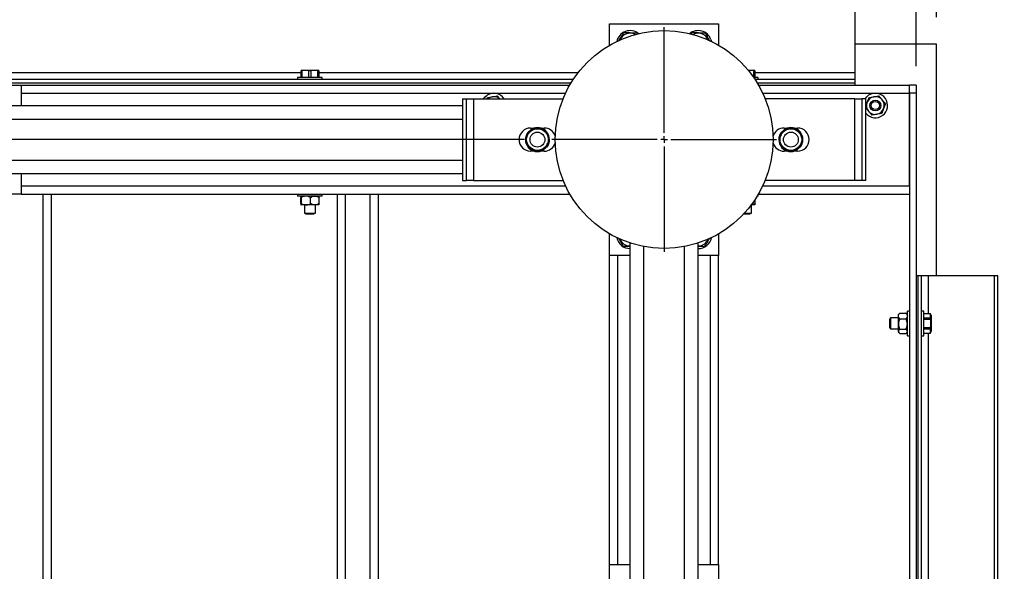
# Model space of a CAD drawing. Header units: millimetres. Extents: x 5 to 589, y 5 to 415.
# Tile 20 of 76: x 136 to 172, y 351 to 371. Entities that reach past the tile are written whole.
import ezdxf

# ---------------------------------------------------------------- set-up
doc = ezdxf.new("R2010")
doc.units = ezdxf.units.MM
doc.linetypes.add('CENTERX2', pattern=[20.32, 12.7, -2.54, 2.54, -2.54])
doc.layers.add('COTES', color=1, linetype='Continuous')
doc.layers.add('TRAIT-MIXTES', color=3, linetype='CENTERX2')
doc.layers.add('TRAIT-FORT', color=4, linetype='Continuous', lineweight=25)
doc.styles.add('SLDTEXTSTYLE0', font='TXT', dxfattribs={"width": 0.75})
doc.dimstyles.new('SLDDIMSTYLE0', dxfattribs={"dimtxt": 3, "dimasz": 2, "dimexe": 0, "dimexo": 0.0625, "dimgap": 0.75, "dimtad": 1, "dimlfac": 20, "dimrnd": 1e-09, "dimzin": 12, "dimdsep": 46, "dimtxsty": 'SLDTEXTSTYLE0', "dimsah": 1, "dimcen": 0.09, "dimadec": 0, "dimazin": 3, "dimtfac": 1, "dimtofl": 0, "dimtmove": 0, "dimatfit": 3, "dimfxl": 1, "dimfrac": 2, "dimtolj": 1, "dimtzin": 12, "dimarcsym": 0})
doc.dimstyles.new('SLDDIMSTYLE1', dxfattribs={"dimtxt": 3, "dimasz": 2, "dimexe": 0, "dimexo": 0.0625, "dimgap": 0.75, "dimtad": 1, "dimlfac": 20, "dimrnd": 1e-09, "dimzin": 12, "dimdsep": 46, "dimtxsty": 'SLDTEXTSTYLE0', "dimsah": 1, "dimcen": 0.09, "dimadec": 0, "dimazin": 3, "dimtfac": 1, "dimtmove": 0, "dimatfit": 0, "dimfxl": 1, "dimfrac": 2, "dimtolj": 1, "dimtzin": 12, "dimarcsym": 0})

# ---------------------------------------------------------------- blocks, each defined once
blk = doc.blocks.new('_D_30')
at = {"layer": 'COTES', "color": 1, "transparency": 16777216}
for p, q in [((154.523, 366.453), (32.2, 366.453)), ((33.2, 306.453), (33.2, 366.453)), ((154.523, 306.453), (32.2, 306.453))]:
    blk.add_line(p, q, dxfattribs=at)
for points in [[(33.2, 366.453), (32.7, 364.453), (33.7, 364.453)], [(33.2, 306.453), (33.7, 308.453), (32.7, 308.453)]]:
    blk.add_solid(points, dxfattribs=at)
at = {"layer": 'COTES', "color": 1, "transparency": 16777216, "char_height": 3, "attachment_point": 1, "rotation": 90, "style": 'SLDTEXTSTYLE0'}
for s, insert in [('=', (29.333, 340.886)), ('1200', (29.333, 332.019)), ('=', (29.333, 329.594))]:
    blk.add_mtext(s, dxfattribs=dict(at, insert=insert))
blk = doc.blocks.new('_D_32')
at = {"layer": 'COTES', "color": 1, "transparency": 16777216}
for p, q in [((110.648, 371.578), (110.648, 380.039)), ((159.648, 371.578), (159.648, 380.039)), ((110.648, 379.039), (159.648, 379.039))]:
    blk.add_line(p, q, dxfattribs=at)
for points in [[(110.648, 379.039), (112.648, 378.539), (112.648, 379.539)], [(159.648, 379.039), (157.648, 379.539), (157.648, 378.539)]]:
    blk.add_solid(points, dxfattribs=at)
at = {"layer": 'COTES', "color": 1, "transparency": 16777216, "insert": (131.823, 382.906), "char_height": 3, "attachment_point": 1, "style": 'SLDTEXTSTYLE0'}
blk.add_mtext('980', dxfattribs=at)
blk = doc.blocks.new('_D_37')
at = {"layer": 'COTES', "color": 1, "transparency": 16777216}
for p, q in [((43.148, 370.953), (43.148, 399.803)), ((169.648, 370.953), (169.648, 399.803)), ((169.648, 398.803), (43.148, 398.803))]:
    blk.add_line(p, q, dxfattribs=at)
for points in [[(43.148, 398.803), (45.148, 398.303), (45.148, 399.303)], [(169.648, 398.803), (167.648, 399.303), (167.648, 398.303)]]:
    blk.add_solid(points, dxfattribs=at)
at = {"layer": 'COTES', "color": 1, "transparency": 16777216, "char_height": 3, "attachment_point": 1, "style": 'SLDTEXTSTYLE0'}
for s, insert in [('tole', (107.714, 402.67)), ('2530', (97.723, 402.67))]:
    blk.add_mtext(s, dxfattribs=dict(at, insert=insert))
blk = doc.blocks.new('_D_38')
at = {"layer": 'COTES', "color": 1, "transparency": 16777216}
for p, q in [((44.648, 369.453), (44.648, 393.832)), ((168.898, 369.153), (168.898, 393.832)), ((44.648, 392.832), (168.898, 392.832))]:
    blk.add_line(p, q, dxfattribs=at)
for points in [[(44.648, 392.832), (46.648, 392.332), (46.648, 393.332)], [(168.898, 392.832), (166.898, 393.332), (166.898, 392.332)]]:
    blk.add_solid(points, dxfattribs=at)
at = {"layer": 'COTES', "color": 1, "transparency": 16777216, "char_height": 3, "attachment_point": 1, "style": 'SLDTEXTSTYLE0'}
for s, insert in [('2485', (95.852, 396.7)), ('cadre', (105.844, 396.7))]:
    blk.add_mtext(s, dxfattribs=dict(at, insert=insert))
blk = doc.blocks.new('_D_40')
at = {"layer": 'COTES', "color": 1, "transparency": 16777216}
for p, q in [((168.898, 369.153), (168.898, 393.832)), ((169.648, 370.953), (169.648, 393.832)), ((168.898, 392.832), (165.898, 392.832)), ((168.898, 392.832), (169.648, 392.832)), ((169.648, 392.832), (177.622, 392.832))]:
    blk.add_line(p, q, dxfattribs=at)
for points in [[(168.898, 392.832), (166.898, 393.332), (166.898, 392.332)], [(169.648, 392.832), (171.648, 392.332), (171.648, 393.332)]]:
    blk.add_solid(points, dxfattribs=at)
at = {"layer": 'COTES', "color": 1, "transparency": 16777216, "insert": (173.188, 396.7), "char_height": 3, "attachment_point": 1, "style": 'SLDTEXTSTYLE0'}
blk.add_mtext('15', dxfattribs=at)
blk = doc.blocks.new('SW_CENTERMARKSYMBOL_5')
at = {"layer": 'TRAIT-MIXTES', "color": 0}
for p, q in [((0, 0.25), (0, 4.125)), ((-0.25, 0), (-4.125, 0)), ((0, 0), (-0.125, 0)), ((0, 0), (0, 0.125)), ((0, 0), (0, -0.125)), ((0, 0), (0.125, 0)), ((0.25, 0), (4.125, 0)), ((0, -0.25), (0, -4.125))]:
    blk.add_line(p, q, dxfattribs=at)

msp = doc.modelspace()

# ---------------------------------------------------------------- linework, layer by layer
at = {"layer": 'TRAIT-FORT', "color": 4, "linetype": 'Continuous', "lineweight": 25}
for p, q in [((166.64775, 371.32775), (166.64775, 368.90275)), ((157.64774, 370.70271), (161.64773, 370.70271)), ((157.64774, 369.91679), (157.64774, 370.70271)), ((158.65548, 370.37035), (158.67866, 370.32744)), ((160.66497, 370.38476), (160.62635, 370.32219)), ((161.64773, 370.70271), (161.64773, 369.91679)), ((161.36678, 370.12593), (161.38633, 370.05917)), ((169.64772, 369.95274), (166.64775, 369.95274)), ((169.64772, 361.45274), (169.64772, 369.95274)), ((146.36176, 369.00269), (146.32276, 368.9923)), ((146.32276, 368.98362), (146.35623, 368.98362)), ((146.32276, 368.72775), (146.32276, 368.98362)), ((146.6142, 368.98362), (146.35623, 368.98362)), ((146.35623, 368.98362), (146.35623, 368.72775)), ((146.36176, 369.00269), (146.93378, 369.00269)), ((146.6142, 368.98362), (146.68124, 368.98362)), ((146.6142, 368.72775), (146.6142, 368.98362)), ((146.68124, 368.98362), (146.68124, 368.72775)), ((146.93921, 368.98362), (146.68124, 368.98362)), ((146.97278, 368.9923), (146.93378, 369.00269)), ((146.93921, 368.98362), (146.97278, 368.98362)), ((146.93921, 368.72775), (146.93921, 368.98362)), ((146.97278, 368.98362), (146.97278, 368.72775)), ((162.72958, 369.00269), (162.93376, 369.00269)), ((162.9392, 368.98362), (162.73654, 368.98362)), ((162.97277, 368.9923), (162.93376, 369.00269)), ((162.9392, 368.98362), (162.97277, 368.98362)), ((162.9392, 368.72775), (162.9392, 368.98362)), ((162.97277, 368.98362), (162.97277, 368.72775)), ((156.30706, 368.65269), (113.98843, 368.65269)), ((146.32276, 368.90275), (130.9728, 368.90275)), ((146.19773, 368.72775), (146.19773, 368.65269)), ((147.09771, 368.72775), (146.19773, 368.72775)), ((156.48587, 368.90275), (146.97278, 368.90275)), ((147.09771, 368.65269), (147.09771, 368.72775)), ((163.09779, 368.72775), (162.93777, 368.72775)), ((166.64775, 368.90275), (162.97277, 368.90275)), ((166.64775, 368.65269), (162.98841, 368.65269)), ((163.09779, 368.65269), (163.09779, 368.72775)), ((166.64775, 368.90275), (166.64775, 368.65269)), ((166.64775, 368.65269), (166.64775, 368.52776)), ((156.2281, 368.52776), (114.06749, 368.52776)), ((122.04774, 368.45271), (136.04778, 368.45271)), ((136.04778, 368.45271), (136.04778, 367.70274)), ((136.04778, 368.45271), (156.18366, 368.45271)), ((166.64775, 368.52776), (163.06747, 368.52776)), ((163.11191, 368.45271), (168.6478, 368.45271)), ((166.64775, 368.52776), (166.64775, 368.45271)), ((168.6478, 368.15278), (168.6478, 368.45271)), ((168.89776, 368.45271), (168.6478, 368.45271)), ((168.89776, 368.45271), (168.89776, 368.15278)), ((136.04778, 368.15278), (156.02697, 368.15278)), ((152.24775, 367.95269), (152.39776, 367.95269)), ((152.24775, 367.95269), (152.24775, 364.95272)), ((152.39776, 364.95272), (152.39776, 367.95269)), ((152.39776, 367.95269), (152.64772, 367.95269)), ((152.64772, 367.95269), (152.64772, 364.95272)), ((152.64772, 367.95269), (155.93971, 367.95269)), ((153.15622, 367.98989), (153.14267, 367.95269)), ((163.2685, 368.15278), (168.6478, 368.15278)), ((166.64775, 367.95269), (163.35586, 367.95269)), ((166.64775, 364.95272), (166.64775, 367.95269)), ((166.64775, 367.95269), (166.8978, 367.95269)), ((166.8978, 367.95269), (166.8978, 364.95272)), ((167.04772, 367.95269), (166.8978, 367.95269)), ((167.04772, 364.95272), (167.04772, 367.95269)), ((168.6478, 364.75274), (168.6478, 368.15278)), ((168.89776, 368.15278), (168.6478, 368.15278)), ((168.6478, 368.15278), (168.6478, 304.7527)), ((168.89776, 368.15278), (168.89776, 304.7527)), ((124.60483, 367.70274), (152.24775, 367.70274)), ((123.89777, 367.20273), (152.24775, 367.20273)), ((154.7478, 366.87724), (154.87359, 366.87724)), ((154.77842, 366.82402), (154.7809, 366.83823)), ((154.80064, 366.79789), (154.77842, 366.82402)), ((154.7809, 366.83823), (154.78757, 366.83747)), ((154.78757, 366.83747), (154.84031, 366.8472)), ((154.78757, 366.83747), (154.81466, 366.80552)), ((155.12193, 366.87724), (155.24772, 366.87724)), ((164.04775, 366.87724), (164.17354, 366.87724)), ((164.07846, 366.82402), (164.08094, 366.83823)), ((164.10068, 366.79789), (164.07846, 366.82402)), ((164.08094, 366.83823), (164.08761, 366.83747)), ((164.08761, 366.83747), (164.14035, 366.8472)), ((164.08761, 366.83747), (164.1146, 366.80552)), ((164.42197, 366.87724), (164.54776, 366.87724)), ((154.63403, 366.6721), (154.65224, 366.72265)), ((154.65224, 366.72265), (154.65263, 366.72932)), ((154.67933, 366.6907), (154.65224, 366.72265)), ((154.65263, 366.72932), (154.66693, 366.72942)), ((154.68915, 366.70329), (154.66693, 366.72942)), ((163.93407, 366.6721), (163.95229, 366.72265)), ((163.95229, 366.72265), (163.95257, 366.72932)), ((163.97937, 366.6907), (163.95229, 366.72265)), ((163.95257, 366.72932), (163.96697, 366.72942)), ((163.98919, 366.70329), (163.96697, 366.72942)), ((155.20795, 366.06804), (155.15512, 366.05822)), ((155.20795, 366.06804), (155.18087, 366.0999)), ((155.19489, 366.10753), (155.21711, 366.0814)), ((155.21463, 366.06728), (155.20795, 366.06804)), ((155.21711, 366.0814), (155.21463, 366.06728)), ((155.30637, 366.20213), (155.32859, 366.176)), ((155.31619, 366.21472), (155.34328, 366.18287)), ((155.3429, 366.17619), (155.32859, 366.176)), ((155.34328, 366.18287), (155.3429, 366.17619)), ((155.3614, 366.23341), (155.34328, 366.18287)), ((164.50799, 366.06804), (164.45516, 366.05822)), ((164.50799, 366.06804), (164.48091, 366.0999)), ((164.49493, 366.10753), (164.51705, 366.0814)), ((164.51467, 366.06728), (164.50799, 366.06804)), ((164.51705, 366.0814), (164.51467, 366.06728)), ((164.60632, 366.20213), (164.62854, 366.176)), ((164.61614, 366.21472), (164.64322, 366.18287)), ((164.64294, 366.17619), (164.62854, 366.176)), ((164.64322, 366.18287), (164.64294, 366.17619)), ((164.66144, 366.23341), (164.64322, 366.18287)), ((123.89777, 365.70269), (152.24775, 365.70269)), ((154.87359, 366.02828), (154.7478, 366.02828)), ((155.24772, 366.02828), (155.12193, 366.02828)), ((164.17354, 366.02828), (164.04775, 366.02828)), ((164.54776, 366.02828), (164.42197, 366.02828)), ((124.60483, 365.20277), (152.24775, 365.20277)), ((136.04778, 365.20277), (136.04778, 364.45271)), ((152.24775, 364.95272), (152.39776, 364.95272)), ((152.64772, 364.95272), (152.39776, 364.95272)), ((152.64772, 364.95272), (155.93971, 364.95272)), ((166.64775, 364.95272), (163.35586, 364.95272)), ((166.8978, 364.95272), (166.64775, 364.95272)), ((167.04772, 364.95272), (166.8978, 364.95272)), ((136.04778, 364.75274), (156.02697, 364.75274)), ((163.2685, 364.75274), (168.6478, 364.75274)), ((136.04778, 364.45271), (122.04774, 364.45271)), ((136.04778, 364.45271), (156.18366, 364.45271)), ((136.84772, 364.45271), (136.84772, 308.45276)), ((137.14774, 364.45271), (137.14774, 308.45276)), ((146.19773, 364.45271), (146.19773, 364.37775)), ((147.06338, 364.37775), (146.19773, 364.37775)), ((146.31141, 364.103), (146.31141, 364.32749)), ((146.33535, 364.103), (146.33535, 364.32749)), ((146.67171, 364.103), (146.67171, 364.32749)), ((146.98404, 364.103), (146.98404, 364.32749)), ((147.09771, 364.37775), (147.06338, 364.37775)), ((147.09771, 364.37775), (147.09771, 364.45271)), ((147.64779, 364.45271), (147.64779, 308.45276)), ((147.94772, 364.45271), (147.94772, 308.45276)), ((148.8478, 364.45271), (148.8478, 308.45276)), ((149.14773, 364.45271), (149.14773, 308.45276)), ((162.98402, 364.103), (162.98402, 364.24614)), ((163.09779, 364.37775), (163.06747, 364.37775)), ((163.09779, 364.37775), (163.09779, 364.42849)), ((163.11191, 364.45271), (168.6478, 364.45271)), ((146.50357, 364.05274), (146.32343, 364.05274)), ((146.44778, 364.05274), (146.44778, 363.75662)), ((146.82792, 364.05274), (146.50357, 364.05274)), ((146.97211, 364.05274), (146.82792, 364.05274)), ((146.84776, 363.75662), (146.84776, 364.05274)), ((162.84774, 363.75662), (162.84774, 364.05274)), ((162.9721, 364.05274), (162.84774, 364.05274)), ((146.44778, 363.75662), (146.49776, 363.72773)), ((146.44778, 363.75662), (146.84776, 363.75662)), ((146.49776, 363.72773), (146.79778, 363.72773)), ((146.79778, 363.72773), (146.84776, 363.75662)), ((162.57594, 363.72773), (162.79777, 363.72773)), ((162.60255, 363.75662), (162.84774, 363.75662)), ((162.79777, 363.72773), (162.84774, 363.75662)), ((157.64774, 362.20271), (157.64774, 362.98863)), ((161.64773, 362.98863), (161.64773, 362.20271)), ((158.3978, 339.37527), (158.3978, 362.65303)), ((158.89772, 338.74918), (158.89772, 362.52371)), ((160.39775, 338.74918), (160.39775, 362.52371)), ((160.89776, 339.37527), (160.89776, 362.65303)), ((158.3978, 362.20271), (157.64774, 362.20271)), ((157.64774, 350.85274), (157.64774, 362.20271)), ((157.94776, 350.85274), (157.94776, 362.20271)), ((161.64773, 362.20271), (160.89776, 362.20271)), ((161.3478, 350.85274), (161.3478, 362.20271)), ((161.64773, 350.85274), (161.64773, 362.20271)), ((168.97271, 361.45274), (168.89776, 361.45274)), ((168.97271, 311.45274), (168.97271, 361.45274)), ((169.09774, 361.45274), (168.97271, 361.45274)), ((169.09774, 311.45274), (169.09774, 361.45274)), ((169.34779, 361.45274), (169.09774, 361.45274)), ((171.7728, 361.45274), (169.34779, 361.45274)), ((169.34779, 360.06028), (169.34779, 361.45274)), ((171.7728, 311.45274), (171.7728, 361.45274)), ((171.89773, 361.45274), (171.7728, 361.45274)), ((171.89773, 311.45274), (171.89773, 361.45274)), ((167.95161, 359.90273), (167.92272, 359.85276)), ((168.24773, 359.90273), (167.95161, 359.90273)), ((167.95161, 359.90273), (167.95161, 359.70274)), ((168.2854, 360.06543), (168.24773, 360.02776)), ((168.24773, 359.97321), (168.24773, 360.02776)), ((168.24773, 359.68205), (168.24773, 359.97321)), ((168.29799, 360.07725), (168.28454, 360.06409)), ((168.29799, 360.07725), (168.52248, 360.07725)), ((168.53593, 360.06409), (168.52248, 360.07725)), ((168.57274, 360.02776), (168.53507, 360.06543)), ((168.6478, 360.15269), (168.57274, 360.15269)), ((168.57274, 359.25271), (168.57274, 360.15269)), ((169.17279, 360.15269), (169.09774, 360.15269)), ((169.17279, 359.25271), (169.17279, 360.15269)), ((169.42857, 360.06028), (169.17279, 360.06028)), ((169.42857, 360.05866), (169.17279, 360.05866)), ((169.17279, 359.90969), (169.42857, 359.90969)), ((169.44774, 359.98875), (169.42857, 360.06028)), ((169.42857, 360.06028), (169.42857, 360.05866)), ((169.42857, 359.90969), (169.42857, 360.05866)), ((169.42857, 359.90969), (169.42857, 359.85171)), ((169.44774, 359.98875), (169.44774, 359.70274)), ((167.92272, 359.85276), (167.92272, 359.70274)), ((167.92272, 359.70274), (167.92272, 359.55273)), ((167.92272, 359.55273), (167.95161, 359.50276)), ((167.95161, 359.70274), (167.95161, 359.50276)), ((168.24773, 359.41149), (168.24773, 359.68205)), ((168.29799, 359.86926), (168.52248, 359.86926)), ((169.42857, 359.85171), (169.17279, 359.85171)), ((169.17279, 359.55378), (169.42857, 359.55378)), ((169.42857, 359.55378), (169.42857, 359.4957)), ((169.44774, 359.70274), (169.44774, 359.41674)), ((167.95161, 359.50276), (168.24773, 359.50276)), ((168.24773, 359.37773), (168.24773, 359.41149)), ((168.24773, 359.37773), (168.2854, 359.34006)), ((168.29799, 359.49475), (168.52248, 359.49475)), ((168.29799, 359.32824), (168.52248, 359.32824)), ((168.53507, 359.34006), (168.57274, 359.37773)), ((168.57274, 359.25271), (168.6478, 359.25271)), ((169.09774, 359.25271), (169.17279, 359.25271)), ((169.42857, 359.4957), (169.17279, 359.4957)), ((169.17279, 359.34683), (169.42857, 359.34683)), ((169.17279, 359.34521), (169.42857, 359.34521)), ((169.34779, 344.56021), (169.34779, 359.34521)), ((169.42857, 359.34683), (169.42857, 359.4957)), ((169.42857, 359.34521), (169.44774, 359.41674)), ((169.42857, 359.34683), (169.42857, 359.34521)), ((157.64774, 350.85274), (158.3978, 350.85274)), ((157.64774, 336.85271), (157.64774, 350.85274)), ((160.89776, 350.85274), (161.64773, 350.85274)), ((161.64773, 350.85274), (161.64773, 336.85271))]:
    msp.add_line(p, q, dxfattribs=at)
at = {"layer": 'TRAIT-FORT', "color": 4, "linetype": 'Continuous', "lineweight": 25, "flags": 128}
for points in [[(153.02356, 367.95269), (153.02366, 367.95279), (153.08164, 368.02298), (153.15259, 368.08001)], [(167.02359, 367.95269), (167.02359, 367.95279), (167.08158, 368.02298), (167.15253, 368.08001)]]:
    msp.add_lwpolyline(points, dxfattribs=at)
at = {"layer": 'TRAIT-FORT', "color": 4, "linetype": 'Continuous', "lineweight": 25}
for centre, radius in [((159.64776, 366.45273), 4), ((167.39776, 367.70273), 0.2), ((167.39776, 367.70273), 0.15), ((154.99776, 366.45273), 0.3975), ((164.29776, 366.45273), 0.3975), ((154.99776, 366.45273), 0.2725), ((164.29776, 366.45273), 0.2725)]:
    msp.add_circle(centre, radius, dxfattribs=at)
for centre, radius, start, end in [((158.39776, 369.95273), 0.5, 50.72595, 168.992528), ((160.89776, 369.95273), 0.5, 20.26999, 129.484765), ((158.39776, 369.95273), 0.40375, 63.17968, 156.481593), ((160.89776, 369.95273), 0.40375, 21.91403, 119.503426), ((153.39776, 367.70273), 0.45, 33.748989, 123.018068), ((153.39776, 367.70273), 0.325, 100.066135, 129.715137), ((153.39776, 367.70273), 0.325, 50.284863, 100.066135), ((167.39776, 367.70273), 0.45, 218.942441, 123.018068), ((167.39776, 367.70273), 0.325, 100.066135, 160.066135), ((167.39776, 367.70273), 0.325, 40.066135, 100.066135), ((167.39776, 367.70273), 0.325, 340.066135, 40.066135), ((167.39776, 367.70273), 0.325, 160.066135, 220.066135), ((167.39776, 367.70273), 0.325, 220.066135, 280.066135), ((167.39776, 367.70273), 0.325, 280.066135, 340.066135), ((154.74776, 366.45273), 0.4245, 90, 270), ((154.99776, 366.45273), 0.44229, 321.294349, 119.361473), ((154.99776, 366.45273), 0.42472, 328.903038, 111.752785), ((155.24776, 366.45273), 0.4245, 18.612516, 90), ((164.04776, 366.45273), 0.4245, 90, 161.385529), ((164.29776, 366.45273), 0.44229, 321.294349, 119.361473), ((164.29776, 366.45273), 0.42472, 328.903038, 111.752785), ((164.54776, 366.45273), 0.4245, 270, 90), ((154.99776, 366.45273), 0.44229, 141.294349, 299.361473), ((154.99776, 366.45273), 0.42472, 148.903038, 291.752785), ((164.29776, 366.45273), 0.44229, 141.294349, 299.361473), ((164.29776, 366.45273), 0.42472, 148.903038, 291.752785), ((155.24776, 366.45273), 0.4245, 270, 341.387484), ((164.04776, 366.45273), 0.4245, 198.614471, 270), ((158.39776, 362.95273), 0.5, 191.283225, 270), ((158.39776, 362.95273), 0.40375, 202.122057, 270), ((160.89776, 362.95273), 0.5, 270, 347.731233), ((160.89776, 362.95273), 0.40375, 270, 337.112648)]:
    msp.add_arc(centre, radius, start, end, dxfattribs=at)
for points, knots in [([(158.16501, 370.38476), (158.14265, 370.34852), (158.09745, 370.27526), (158.03386, 370.17242), (157.99414, 370.10798), (157.9778, 370.08149)], [0, 0, 0, 0, 0.365610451, 0.739098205, 1, 1, 1, 1]), ([(158.16501, 370.38476), (158.20758, 370.38348), (158.29363, 370.38092), (158.42116, 370.37723), (158.54305, 370.37366), (158.61779, 370.37146), (158.65548, 370.37035)], [0, 0, 0, 0, 0.264608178, 0.534878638, 0.765423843, 1, 1, 1, 1]), ([(160.66497, 370.38476), (160.70754, 370.38348), (160.79362, 370.38091), (160.92115, 370.37723), (161.04308, 370.37365), (161.11782, 370.37146), (161.15554, 370.37035)], [0, 0, 0, 0, 0.2645587, 0.53496967, 0.76528122, 1, 1, 1, 1]), ([(161.15554, 370.37035), (161.18514, 370.31552), (161.23409, 370.22483), (161.28607, 370.12744), (161.30733, 370.08864), (161.3088, 370.08597)], [0, 0, 0, 0, 0.58745493, 0.97163083, 1, 1, 1, 1]), ([(153.15622, 367.98989), (153.18149, 367.99441), (153.23294, 368.00361), (153.29674, 368.01487), (153.33321, 368.02133), (153.34094, 368.02269)], [0, 0, 0, 0, 0.4322375, 0.87968926, 1, 1, 1, 1]), ([(153.34094, 368.02269), (153.37345, 368.02848), (153.43794, 368.03994), (153.49658, 368.05034), (153.52567, 368.0555)], [0, 0, 0, 0, 0.50405958, 1, 1, 1, 1]), ([(153.61217, 367.95269), (153.60261, 367.96409), (153.57227, 368.00025), (153.54461, 368.03304), (153.52567, 368.0555)], [0, 0, 0, 0, 0.31519185, 1, 1, 1, 1]), ([(167.15625, 367.98989), (167.14875, 367.96928), (167.12853, 367.91375), (167.10626, 367.85223), (167.09226, 367.81355)], [0, 0, 0, 0, 0.3711639, 1, 1, 1, 1]), ([(167.15625, 367.98989), (167.18153, 367.9944), (167.23295, 368.00359), (167.29674, 368.0149), (167.33322, 368.02133), (167.34098, 368.02269)], [0, 0, 0, 0, 0.43223364, 0.87921088, 1, 1, 1, 1]), ([(167.34098, 368.02269), (167.37348, 368.02848), (167.43797, 368.03994), (167.49662, 368.05034), (167.5257, 368.0555)], [0, 0, 0, 0, 0.50405958, 1, 1, 1, 1]), ([(167.64644, 367.91188), (167.6252, 367.93716), (167.58306, 367.98731), (167.54472, 368.03289), (167.5257, 368.0555)], [0, 0, 0, 0, 0.50402287, 1, 1, 1, 1]), ([(167.76727, 367.76835), (167.75073, 367.78799), (167.71707, 367.82796), (167.67534, 367.87752), (167.6515, 367.90587), (167.64644, 367.91188)], [0, 0, 0, 0, 0.43221601, 0.87958719, 1, 1, 1, 1]), ([(167.04448, 367.61786), (167.05572, 367.60448), (167.08411, 367.57071), (167.12012, 367.52783), (167.14395, 367.49951), (167.149, 367.4935)], [0, 0, 0, 0, 0.34077944, 0.86012001, 1, 1, 1, 1]), ([(167.09226, 367.81355), (167.09121, 367.81069), (167.07587, 367.76887), (167.0613, 367.72851), (167.04772, 367.69091)], [0, 0, 0, 0, 0.06846693, 1, 1, 1, 1]), ([(167.149, 367.4935), (167.17028, 367.46826), (167.2125, 367.41819), (167.25082, 367.37259), (167.26983, 367.34997)], [0, 0, 0, 0, 0.50399386, 1, 1, 1, 1]), ([(167.70328, 367.59192), (167.70223, 367.58906), (167.68523, 367.54272), (167.66328, 367.48146), (167.64414, 367.42884), (167.63929, 367.41549)], [0, 0, 0, 0, 0.04680709, 0.75807466, 1, 1, 1, 1]), ([(167.76727, 367.76835), (167.75981, 367.74774), (167.73968, 367.69215), (167.71733, 367.63063), (167.70328, 367.59192)], [0, 0, 0, 0, 0.37083932, 1, 1, 1, 1]), ([(167.45456, 367.38278), (167.42205, 367.377), (167.35756, 367.36553), (167.29892, 367.35513), (167.26983, 367.34997)], [0, 0, 0, 0, 0.50405958, 1, 1, 1, 1]), ([(167.63929, 367.41549), (167.61401, 367.41101), (167.56256, 367.40189), (167.49876, 367.3906), (167.46229, 367.38415), (167.45456, 367.38278)], [0, 0, 0, 0, 0.43219275, 0.87967978, 1, 1, 1, 1]), ([(154.66693, 366.72942), (154.6682, 366.73028), (154.67074, 366.732), (154.6809, 366.74196), (154.69508, 366.75589), (154.70944, 366.76891), (154.72446, 366.78194), (154.73994, 366.79457), (154.75749, 366.80772), (154.77093, 366.81758), (154.77736, 366.82254), (154.77818, 366.82369), (154.77842, 366.82402)], [0, 0, 0, 0, 0.11246439, 0.2247683, 0.33808706, 0.45214517, 0.49994627, 0.61337023, 0.72627858, 0.84004891, 0.95377108, 1, 1, 1, 1]), ([(154.84031, 366.8472), (154.85192, 366.84652), (154.86594, 366.8457), (154.88565, 366.83616), (154.88904, 366.83451)], [0, 0, 0, 0, 0.82781208, 1, 1, 1, 1]), ([(163.96697, 366.72942), (163.96824, 366.73028), (163.97078, 366.732), (163.98093, 366.74197), (163.99514, 366.75584), (164.00938, 366.76898), (164.02452, 366.78189), (164.03998, 366.79458), (164.05752, 366.80772), (164.07103, 366.81758), (164.07723, 366.82254), (164.07818, 366.82369), (164.07846, 366.82402)], [0, 0, 0, 0, 0.11247172, 0.22478294, 0.33810909, 0.45186501, 0.50000158, 0.61343293, 0.72634864, 0.84012638, 0.9537242, 1, 1, 1, 1]), ([(164.14035, 366.8472), (164.15202, 366.84635), (164.16732, 366.84524), (164.18884, 366.83472), (164.19395, 366.83222)], [0, 0, 0, 0, 0.76262405, 1, 1, 1, 1]), ([(154.63403, 366.6721), (154.63298, 366.66039), (154.63158, 366.64486), (154.6386, 366.62165), (154.64032, 366.61593)], [0, 0, 0, 0, 0.75361061, 1, 1, 1, 1]), ([(163.93407, 366.6721), (163.93336, 366.66008), (163.93215, 366.63983), (163.94165, 366.60982), (163.94552, 366.59762)], [0, 0, 0, 0, 0.59325223, 1, 1, 1, 1]), ([(155.15512, 366.05822), (155.14345, 366.05907), (155.12815, 366.06018), (155.10663, 366.0707), (155.10152, 366.07319)], [0, 0, 0, 0, 0.76262405, 1, 1, 1, 1]), ([(155.32859, 366.176), (155.32733, 366.17518), (155.3248, 366.17355), (155.31452, 366.16344), (155.30046, 366.14961), (155.28602, 366.13664), (155.27114, 366.12344), (155.2555, 366.111), (155.23808, 366.09765), (155.22457, 366.08794), (155.21816, 366.08304), (155.21734, 366.08176), (155.21711, 366.0814)], [0, 0, 0, 0, 0.11240689, 0.22506651, 0.33790012, 0.45196877, 0.50006247, 0.61322313, 0.7263753, 0.8399819, 0.95371459, 1, 1, 1, 1]), ([(155.3614, 366.23341), (155.3621, 366.24539), (155.36328, 366.26558), (155.35388, 366.29559), (155.35005, 366.3078)], [0, 0, 0, 0, 0.59317337, 1, 1, 1, 1]), ([(164.45516, 366.05822), (164.44359, 366.0589), (164.42962, 366.05972), (164.40992, 366.06926), (164.40652, 366.0709)], [0, 0, 0, 0, 0.82771549, 1, 1, 1, 1]), ([(164.62854, 366.176), (164.62726, 366.17519), (164.62472, 366.17356), (164.6146, 366.1634), (164.60036, 366.14967), (164.58608, 366.13656), (164.57107, 366.12353), (164.55555, 366.11092), (164.53802, 366.09768), (164.52447, 366.08794), (164.51828, 366.08304), (164.51733, 366.08176), (164.51705, 366.0814)], [0, 0, 0, 0, 0.11240922, 0.2248952, 0.33798351, 0.45174489, 0.50016999, 0.61299688, 0.72645758, 0.84006654, 0.9536698, 1, 1, 1, 1]), ([(164.66144, 366.23341), (164.66249, 366.24508), (164.66388, 366.26057), (164.65687, 366.28377), (164.65514, 366.28949)], [0, 0, 0, 0, 0.75348226, 1, 1, 1, 1]), ([(146.32343, 364.37775), (146.32134, 364.37485), (146.31719, 364.3691), (146.31333, 364.34129), (146.31141, 364.32749)], [0, 0, 0, 0, 0.50404489, 1, 1, 1, 1]), ([(146.33535, 364.32749), (146.33371, 364.33923), (146.33039, 364.3631), (146.32634, 364.3767), (146.32394, 364.37757), (146.32343, 364.37775)], [0, 0, 0, 0, 0.43236229, 0.87957354, 1, 1, 1, 1]), ([(146.50357, 364.37775), (146.50084, 364.3777), (146.45653, 364.37691), (146.3983, 364.36074), (146.34808, 364.33422), (146.33535, 364.32749)], [0, 0, 0, 0, 0.04679567, 0.75839904, 1, 1, 1, 1]), ([(146.67171, 364.32749), (146.65203, 364.33793), (146.59902, 364.36604), (146.54042, 364.37323), (146.50357, 364.37775)], [0, 0, 0, 0, 0.37114485, 1, 1, 1, 1]), ([(146.67171, 364.32749), (146.69307, 364.33923), (146.73655, 364.36312), (146.79051, 364.37671), (146.82137, 364.37757), (146.82792, 364.37775)], [0, 0, 0, 0, 0.43202552, 0.87941068, 1, 1, 1, 1]), ([(146.82792, 364.37775), (146.85539, 364.37485), (146.9099, 364.36909), (146.95946, 364.34129), (146.98404, 364.32749)], [0, 0, 0, 0, 0.5040042, 1, 1, 1, 1]), ([(146.97211, 364.37775), (146.97421, 364.37485), (146.97838, 364.3691), (146.98216, 364.34129), (146.98404, 364.32749)], [0, 0, 0, 0, 0.50405951, 1, 1, 1, 1]), ([(146.31141, 364.103), (146.31308, 364.09126), (146.31649, 364.06739), (146.32051, 364.05378), (146.32292, 364.05292), (146.32343, 364.05274)], [0, 0, 0, 0, 0.43237768, 0.87945582, 1, 1, 1, 1]), ([(146.32343, 364.05274), (146.32552, 364.05564), (146.32969, 364.0614), (146.33347, 364.0892), (146.33535, 364.103)], [0, 0, 0, 0, 0.50394286, 1, 1, 1, 1]), ([(146.33535, 364.103), (146.34807, 364.09625), (146.39826, 364.06965), (146.45652, 364.05302), (146.50084, 364.05276), (146.50357, 364.05274)], [0, 0, 0, 0, 0.24175576, 0.95322106, 1, 1, 1, 1]), ([(146.50357, 364.05274), (146.54043, 364.05721), (146.59905, 364.06431), (146.65203, 364.09252), (146.67171, 364.103)], [0, 0, 0, 0, 0.62870257, 1, 1, 1, 1]), ([(146.82792, 364.05274), (146.80041, 364.05564), (146.74586, 364.06138), (146.69629, 364.0892), (146.67171, 364.103)], [0, 0, 0, 0, 0.50420337, 1, 1, 1, 1]), ([(146.98404, 364.103), (146.96268, 364.09126), (146.91922, 364.06737), (146.86522, 364.05379), (146.83444, 364.05292), (146.82792, 364.05274)], [0, 0, 0, 0, 0.43226463, 0.87976656, 1, 1, 1, 1]), ([(146.98404, 364.103), (146.9824, 364.09126), (146.97908, 364.06739), (146.97503, 364.05378), (146.97263, 364.05292), (146.97211, 364.05274)], [0, 0, 0, 0, 0.43236132, 0.87945235, 1, 1, 1, 1]), ([(162.98402, 364.103), (162.96267, 364.09126), (162.9192, 364.06737), (162.8652, 364.05379), (162.83442, 364.05292), (162.8279, 364.05274)], [0, 0, 0, 0, 0.43226463, 0.87976656, 1, 1, 1, 1]), ([(162.98402, 364.103), (162.98239, 364.09126), (162.97906, 364.06739), (162.97501, 364.05378), (162.97261, 364.05292), (162.9721, 364.05274)], [0, 0, 0, 0, 0.43236132, 0.87945235, 1, 1, 1, 1]), ([(157.9841, 362.8245), (157.98829, 362.81676), (158.012, 362.77294), (158.05696, 362.68925), (158.1046, 362.60069), (158.13215, 362.54971), (158.14002, 362.53516)], [0, 0, 0, 0, 0.080943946, 0.458263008, 0.845275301, 1, 1, 1, 1]), ([(161.13055, 362.52066), (161.15293, 362.55689), (161.19816, 362.63013), (161.2606, 362.73154), (161.29941, 362.79441), (161.3148, 362.81935)], [0, 0, 0, 0, 0.37124939, 0.75058497, 1, 1, 1, 1]), ([(158.3978, 362.52753), (158.38782, 362.52781), (158.3397, 362.52918), (158.2524, 362.5319), (158.1777, 362.53406), (158.14002, 362.53516)], [0, 0, 0, 0, 0.114788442, 0.553563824, 1, 1, 1, 1]), ([(161.13055, 362.52066), (161.088, 362.52193), (161.01166, 362.52421), (160.93271, 362.52651), (160.89776, 362.52753)], [0, 0, 0, 0, 0.5573572, 1, 1, 1, 1]), ([(168.24773, 359.97321), (168.25063, 359.99151), (168.25639, 360.02782), (168.2842, 360.06086), (168.29799, 360.07725)], [0, 0, 0, 0, 0.50396054, 1, 1, 1, 1]), ([(168.29799, 359.86926), (168.28625, 359.8835), (168.26239, 359.91248), (168.24878, 359.94848), (168.24791, 359.96888), (168.24773, 359.97321)], [0, 0, 0, 0, 0.43254502, 0.87974948, 1, 1, 1, 1]), ([(168.52248, 360.07725), (168.53422, 360.063), (168.55809, 360.034), (168.5717, 359.99809), (168.57256, 359.97756), (168.57274, 359.97321)], [0, 0, 0, 0, 0.43242862, 0.87951274, 1, 1, 1, 1]), ([(168.57274, 359.97321), (168.56984, 359.95494), (168.56408, 359.91869), (168.53628, 359.88565), (168.52248, 359.86926)], [0, 0, 0, 0, 0.50382795, 1, 1, 1, 1]), ([(168.29799, 359.86926), (168.28625, 359.84363), (168.26236, 359.79148), (168.24878, 359.72683), (168.24791, 359.68987), (168.24773, 359.68205)], [0, 0, 0, 0, 0.43223756, 0.8797985, 1, 1, 1, 1]), ([(168.24773, 359.68205), (168.25063, 359.64909), (168.25638, 359.58371), (168.2842, 359.52424), (168.29799, 359.49475)], [0, 0, 0, 0, 0.50406243, 1, 1, 1, 1]), ([(168.57274, 359.68205), (168.56984, 359.71497), (168.56407, 359.78033), (168.53628, 359.83976), (168.52248, 359.86926)], [0, 0, 0, 0, 0.5038236, 1, 1, 1, 1]), ([(168.52248, 359.49475), (168.53422, 359.5204), (168.55808, 359.57257), (168.5717, 359.63724), (168.57256, 359.67419), (168.57274, 359.68205)], [0, 0, 0, 0, 0.43249609, 0.87936777, 1, 1, 1, 1]), ([(169.42857, 359.55378), (169.4344, 359.65034), (169.44041, 359.74998), (169.42893, 359.84866), (169.42857, 359.85171)], [0, 0, 0, 0, 0.96907551, 1, 1, 1, 1]), ([(168.29799, 359.49475), (168.29127, 359.48845), (168.26474, 359.46361), (168.24858, 359.43452), (168.24778, 359.41283), (168.24773, 359.41149)], [0, 0, 0, 0, 0.241603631, 0.953347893, 1, 1, 1, 1]), ([(168.24773, 359.41149), (168.25225, 359.39322), (168.25942, 359.36419), (168.28756, 359.33796), (168.29799, 359.32824)], [0, 0, 0, 0, 0.62913279, 1, 1, 1, 1]), ([(168.57274, 359.41149), (168.57273, 359.41283), (168.57246, 359.43453), (168.55584, 359.46363), (168.52923, 359.48845), (168.52248, 359.49475)], [0, 0, 0, 0, 0.04663538, 0.75824144, 1, 1, 1, 1]), ([(168.52248, 359.32824), (168.53296, 359.33796), (168.56119, 359.36417), (168.56828, 359.39322), (168.57274, 359.41149)], [0, 0, 0, 0, 0.37101987, 1, 1, 1, 1])]:
    msp.add_open_spline(points, degree=3, knots=knots, dxfattribs=at)

# ---------------------------------------------------------------- block references
at = {"layer": 'TRAIT-MIXTES', "color": 3}
msp.add_blockref('SW_CENTERMARKSYMBOL_5', (159.64776, 366.45273), dxfattribs=at)

# ---------------------------------------------------------------- dimensions: what is measured, and where the dimension line sits
at = {"layer": 'COTES', "color": 1}
for base, p1, p2, text, picture, middle in [((43.14776, 398.80273), (169.64776, 369.95273), (43.14776, 369.95273), '<> tole', '_D_37', (106.39776, 398.80273)), ((168.89776, 392.83238), (44.64776, 368.45273), (168.89776, 368.15273), '<> cadre', '_D_38', (106.77276, 392.83238))]:
    dim = msp.add_linear_dim(base=base, p1=p1, p2=p2, text=text, dimstyle='SLDDIMSTYLE0', dxfattribs=at)
    dim.commit()
    dim.dimension.update_dxf_attribs({"geometry": picture, "text_midpoint": middle, "dimtype": 160})
for base, p1, p2, dimstyle, picture, middle in [((169.64776, 392.83238), (168.89776, 368.15273), (169.64776, 369.95273), 'SLDDIMSTYLE1', '_D_40', (175.40508, 392.83238)), ((159.64776, 379.03879), (110.64776, 370.57773), (159.64776, 370.57773), 'SLDDIMSTYLE0', '_D_32', (135.14776, 379.03879))]:
    dim = msp.add_linear_dim(base=base, p1=p1, p2=p2, dimstyle=dimstyle, dxfattribs=at)
    dim.commit()
    dim.dimension.update_dxf_attribs({"geometry": picture, "text_midpoint": middle, "dimtype": 160})
dim = msp.add_linear_dim(base=(33.20011, 366.45273), p1=(155.52276, 306.45273), p2=(155.52276, 366.45273), angle=90, text='=<>=', dimstyle='SLDDIMSTYLE0', dxfattribs=at)
dim.commit()
dim.dimension.update_dxf_attribs({"geometry": '_D_30', "text_midpoint": (33.20011, 336.45273), "dimtype": 160})

doc.saveas('drawing.dxf')
